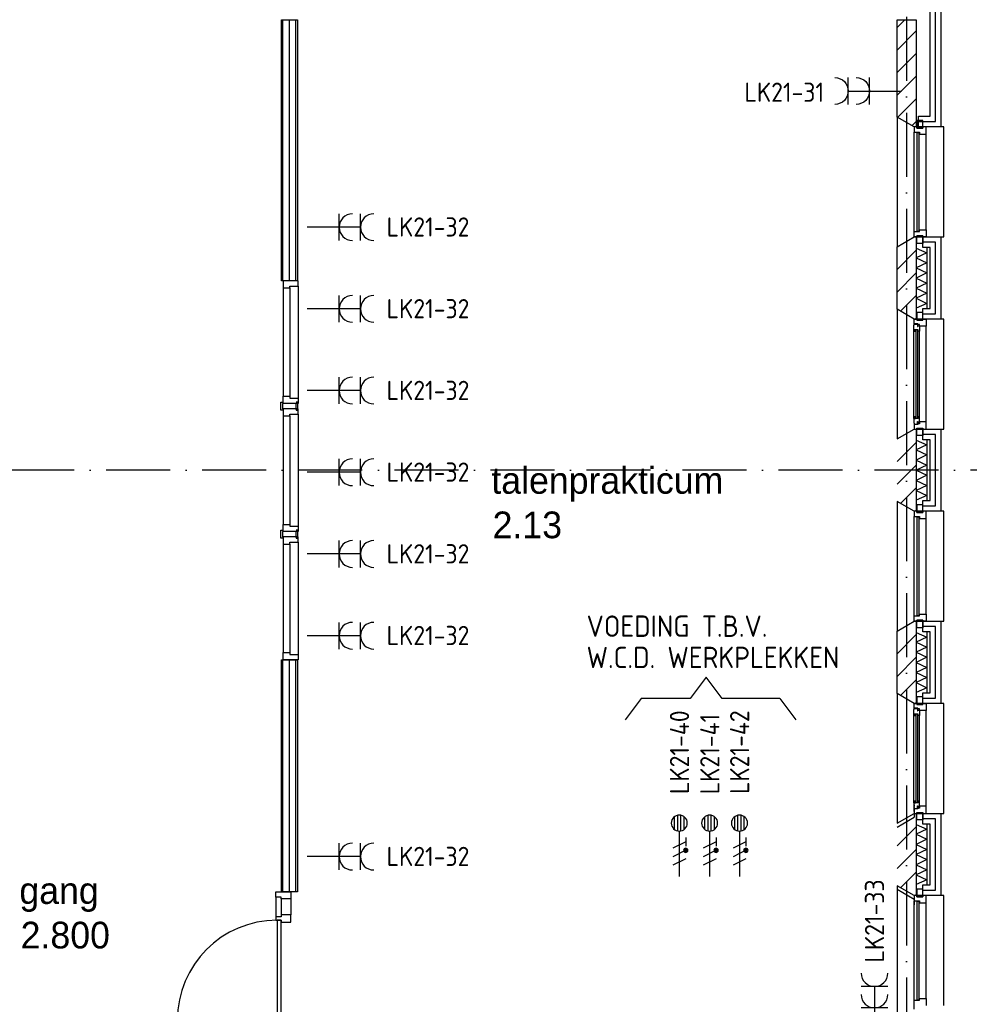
# Model space of a CAD drawing. Header units: millimetres. Extents: x 89505 to 241280, y 191 to 84291.
# Tile 25 of 45: x 181993 to 190893, y 29460 to 38683. Entities that reach past the tile are written whole.
import ezdxf
from ezdxf.enums import TextEntityAlignment as Align

# ---------------------------------------------------------------- set-up
doc = ezdxf.new("R2010")
doc.units = ezdxf.units.MM
doc.header["$LTSCALE"] = 100
doc.linetypes.add('DASHDOT', pattern=[9, 6, -1.5, 0, -1.5])
doc.layers.get('0').update_dxf_attribs({"linetype": 'CONTINUOUS'})
for name, color, linetype in [('70', 1, 'CONTINUOUS'), ('AL$7----_STRAMIEN', 1, 'DASHDOT'), ('AL21----_BUITENWAND', 4, 'CONTINUOUS'), ('AL21K---_ISOLATIE', 1, 'CONTINUOUS'), ('AL22----_BINNENWAND', 7, 'CONTINUOUS'), ('AL28----_KONSTRUKTIE', 3, 'CONTINUOUS'), ('AL31----_BUITENKOZ', 7, 'CONTINUOUS'), ('AL32----_BINNENKOZ', 7, 'CONTINUOUS'), ('AL32----_DRAAIRICHTING', 1, 'CONTINUOUS'), ('ALL-----_REFLIJNEN', 8, 'CONTINUOUS'), ('ALXA3---_VOLZWART', 14, 'CONTINUOUS'), ('ALXAB---_PREFABBETON', 1, 'CONTINUOUS'), ('BOUW', 8, 'CONTINUOUS'), ('EB62203-_ATTRIB', 2, 'CONTINUOUS'), ('EB63103-_ATTRIB', 2, 'CONTINUOUS'), ('EB63104-_ATTRIB', 2, 'CONTINUOUS'), ('EL62203-_KRACHT-WCD230', 3, 'CONTINUOUS'), ('EL63103-_LICHT-WCD230V', 3, 'CONTINUOUS'), ('EL63104-_LICHT-ASP230V', 3, 'CONTINUOUS'), ('TEKST25', 10, 'CONTINUOUS')]:
    doc.layers.add(name, color=color, linetype=linetype)
doc.styles.add('1_8', font='ISO', dxfattribs={"height": 1.8})
doc.styles.add('BURO-025', font='BUROFONT.shx', dxfattribs={"height": 250})
doc.styles.add('NORATT', font='isocp.shx')
doc.styles.get("Standard").update_dxf_attribs({"font": 'iso.shx'})

# ---------------------------------------------------------------- blocks, each defined once
blk = doc.blocks.new('ES3W2A')
for p, q in [((1.25, 2), (-1.25, 2)), ((0, 2), (0, -3)), ((1.25, 0), (-1.25, 0))]:
    blk.add_line(p, q)
for centre in [(0, 3.25), (0, 1.25)]:
    blk.add_arc(centre, 1.25, 180, 0)
at = {"style": 'NORATT'}
for tag, flags, p in [('VERMOGEN', 9, (-2.5, 5)), ('GROEP', 8, (0, 5)), ('SCHAK', 8, (2.5, 5)), ('GELIJK', 9, (5, 5)), ('KAST', 9, (7, 5)), ('TAL', 8, (2.5, 5))]:
    blk.add_attdef(tag, text='', height=1.8, rotation=90, dxfattribs=dict(at, flags=flags)).set_placement(p, align=Align.MIDDLE_CENTER)
at = {"style": 'NORATT', "width": 0.7, "flags": 8}
blk.add_attdef('DOEL', text='', height=1.8, rotation=90, dxfattribs=at).set_placement((-2.5, 5), align=Align.MIDDLE_LEFT)
at = {"style": 'NORATT', "flags": 9}
blk.add_attdef('M_CODE', text='', height=1.8, dxfattribs=at).set_placement((0, 0), align=Align.MIDDLE_CENTER)
blk = doc.blocks.new('ES3X2')
for p, q in [((-0.45, 1.4), (-0.45, 2.6)), ((-0.15, 1.265), (-0.15, 2.735)), ((0.15, 1.265), (0.15, 2.735)), ((0.45, 1.4), (0.45, 2.6)), ((0, 1.25), (0, -3))]:
    blk.add_line(p, q)
at = {"color": 210}
for p, q in [((-0.6, 0.65), (-0.6, -0.15)), ((-0.6, 0.25), (0.6, -0.35)), ((-0.72, -0.71), (-0.72, -0.39)), ((-0.64, -0.746), (-0.64, -0.354)), ((-0.6, -0.55), (0.6, -1.15)), ((-0.56, -0.746), (-0.56, -0.354)), ((-0.48, -0.71), (-0.48, -0.39)), ((-0.6, -1.35), (0.6, -1.95))]:
    blk.add_line(p, q, dxfattribs=at)
blk.add_circle((0, 2), 0.75)
blk.add_circle((-0.6, -0.55), 0.2, dxfattribs=at)
at = {"style": '1_8'}
for tag, flags, p in [('VERMOGEN', 9, (-2.5, 4.5)), ('GROEP', 8, (0, 4.5)), ('SCHAK', 8, (2.5, 4.5)), ('KAST', 9, (7, 4.5)), ('DOEL', 8, (-2.5, 1))]:
    blk.add_attdef(tag, text='', height=1.8, rotation=90, dxfattribs=dict(at, flags=flags)).set_placement(p, align=Align.MIDDLE_LEFT)
at = {"style": '1_8', "flags": 8}
blk.add_attdef('TAL', text='', height=1.8, rotation=90, dxfattribs=at).set_placement((2.5, 4.5), align=Align.MIDDLE_CENTER)
at = {"style": '1_8', "flags": 9}
blk.add_attdef('M_CODE', text='', height=1.8, dxfattribs=at).set_placement((0, 0), align=Align.MIDDLE_CENTER)

msp = doc.modelspace()

# ---------------------------------------------------------------- linework, layer by layer
at = {"layer": '70'}
for p, q in [((188427, 32526.3), (188277, 32326.3)), ((188577, 32326.3), (188427, 32526.3)), ((187816.2, 32326.3), (187666.2, 32126.3)), ((188277, 32326.3), (187816.2, 32326.3)), ((189116.2, 32326.3), (188577, 32326.3)), ((189116.2, 32326.3), (189266.2, 32126.3))]:
    msp.add_line(p, q, dxfattribs=at)
at = {"layer": 'AL$7----_STRAMIEN', "color": 1}
msp.add_line((190305.1, 76515.8), (190305.1, 7174.9), dxfattribs=at)
msp.add_lwpolyline([(194205.1, 34463.4), (143805.1, 34463.4), (120625.2, 34463.4)], dxfattribs=at)
at = {"layer": 'AL21----_BUITENWAND', "color": 8}
for p, q in [((190525.1, 37778.4), (190525.1, 41443.4)), ((190625.1, 41343.4), (190625.1, 37678.4)), ((190415.1, 37678.4), (190415.1, 37778.4)), ((190415.1, 37778.4), (190525.1, 37778.4)), ((190625.1, 37678.4), (190415.1, 37678.4)), ((190456.1, 36648.4), (190625.1, 36648.4)), ((190456.1, 36548.4), (190456.1, 36648.4)), ((190625.1, 36648.4), (190625.1, 35878.4)), ((190525.1, 36548.4), (190456.1, 36548.4)), ((190525.1, 35978.4), (190525.1, 36548.4)), ((190456.1, 35878.4), (190456.1, 35978.4)), ((190456.1, 35978.4), (190525.1, 35978.4)), ((190625.1, 35878.4), (190456.1, 35878.4)), ((190456.1, 34848.4), (190625.1, 34848.4)), ((190456.1, 34748.4), (190456.1, 34848.4)), ((190625.1, 34848.4), (190625.1, 34078.4)), ((190525.1, 34748.4), (190456.1, 34748.4)), ((190525.1, 34178.4), (190525.1, 34748.4)), ((190456.1, 34078.4), (190456.1, 34178.4)), ((190456.1, 34178.4), (190525.1, 34178.4)), ((190625.1, 34078.4), (190456.1, 34078.4)), ((190456.1, 33048.4), (190625.1, 33048.4)), ((190456.1, 32948.4), (190456.1, 33048.4)), ((190625.1, 33048.4), (190625.1, 32278.4)), ((190525.1, 32948.4), (190456.1, 32948.4)), ((190525.1, 32378.4), (190525.1, 32948.4)), ((190456.1, 32278.4), (190456.1, 32378.4)), ((190456.1, 32378.4), (190525.1, 32378.4)), ((190625.1, 32278.4), (190456.1, 32278.4)), ((190456.1, 31248.4), (190625.1, 31248.4)), ((190456.1, 31148.4), (190456.1, 31248.4)), ((190625.1, 31248.4), (190625.1, 30478.4)), ((190525.1, 31148.4), (190456.1, 31148.4)), ((190525.1, 30578.4), (190525.1, 31148.4)), ((190456.1, 30478.4), (190456.1, 30578.4)), ((190456.1, 30578.4), (190525.1, 30578.4)), ((190625.1, 30478.4), (190456.1, 30478.4))]:
    msp.add_line(p, q, dxfattribs=at)
at = {"layer": 'AL21K---_ISOLATIE', "color": 8, "linetype": 'Continuous'}
for p, q in [((190395.1, 36548.4), (190395.1, 35978.4)), ((190395.1, 36544.2), (190495.1, 36500.9)), ((190495.1, 36548.4), (190495.1, 35978.4)), ((190495.1, 36500.9), (190395.1, 36453.4)), ((190395.1, 36453.4), (190495.1, 36405.9)), ((190495.1, 36405.9), (190395.1, 36358.4)), ((190395.1, 36358.4), (190495.1, 36310.9)), ((190495.1, 36310.9), (190395.1, 36263.4)), ((190395.1, 36263.4), (190495.1, 36215.9)), ((190495.1, 36215.9), (190395.1, 36168.4)), ((190395.1, 36168.4), (190495.1, 36120.9)), ((190495.1, 36120.9), (190395.1, 36073.4)), ((190395.1, 36073.4), (190495.1, 36025.9)), ((190495.1, 36025.9), (190395.1, 35982.6)), ((190395.1, 34748.4), (190395.1, 34178.4)), ((190395.1, 34744.2), (190495.1, 34700.9)), ((190495.1, 34700.9), (190395.1, 34653.4)), ((190495.1, 34748.4), (190495.1, 34178.4)), ((190395.1, 34653.4), (190495.1, 34605.9)), ((190495.1, 34605.9), (190395.1, 34558.4)), ((190395.1, 34558.4), (190495.1, 34510.9)), ((190495.1, 34510.9), (190395.1, 34463.4)), ((190395.1, 34463.4), (190495.1, 34415.9)), ((190495.1, 34415.9), (190395.1, 34368.4)), ((190395.1, 34368.4), (190495.1, 34320.9)), ((190495.1, 34320.9), (190395.1, 34273.4)), ((190395.1, 34273.4), (190495.1, 34225.9)), ((190495.1, 34225.9), (190395.1, 34182.6)), ((190395.1, 32948.4), (190395.1, 32378.4)), ((190395.1, 32944.2), (190495.1, 32900.9)), ((190495.1, 32948.4), (190495.1, 32378.4)), ((190495.1, 32900.9), (190395.1, 32853.4)), ((190395.1, 32853.4), (190495.1, 32805.9)), ((190495.1, 32805.9), (190395.1, 32758.4)), ((190395.1, 32758.4), (190495.1, 32710.9)), ((190495.1, 32710.9), (190395.1, 32663.4)), ((190395.1, 32663.4), (190495.1, 32615.9)), ((190495.1, 32615.9), (190395.1, 32568.4)), ((190395.1, 32568.4), (190495.1, 32520.9)), ((190495.1, 32520.9), (190395.1, 32473.4)), ((190395.1, 32473.4), (190495.1, 32425.9)), ((190495.1, 32425.9), (190395.1, 32382.6)), ((190395.1, 31148.4), (190395.1, 30578.4)), ((190395.1, 31144.2), (190495.1, 31100.9)), ((190495.1, 31100.9), (190395.1, 31053.4)), ((190495.1, 31148.4), (190495.1, 30578.4)), ((190395.1, 31053.4), (190495.1, 31005.9)), ((190495.1, 31005.9), (190395.1, 30958.4)), ((190395.1, 30958.4), (190495.1, 30910.9)), ((190495.1, 30910.9), (190395.1, 30863.4)), ((190395.1, 30863.4), (190495.1, 30815.9)), ((190495.1, 30815.9), (190395.1, 30768.4)), ((190395.1, 30768.4), (190495.1, 30720.9)), ((190495.1, 30720.9), (190395.1, 30673.4)), ((190395.1, 30673.4), (190495.1, 30625.9)), ((190495.1, 30625.9), (190395.1, 30582.6))]:
    msp.add_line(p, q, dxfattribs=at)
at = {"layer": 'AL22----_BINNENWAND', "color": 8}
for p, q in [((184445.1, 38683.4), (184595.1, 38683.4)), ((184445.1, 36238.4), (184445.1, 38683.4)), ((184595.1, 38683.4), (184595.1, 36238.4)), ((184595.1, 36238.4), (184445.1, 36238.4)), ((184445.1, 30514.5), (184445.1, 32688.4)), ((184445.1, 32688.4), (184595.1, 32688.4)), ((184595.1, 32688.4), (184595.1, 30514.5)), ((184595.1, 30514.5), (184445.1, 30514.5))]:
    msp.add_line(p, q, dxfattribs=at)
at = {"layer": 'AL22----_BINNENWAND', "color": 8, "linetype": 'Continuous'}
for p, q in [((184460.1, 36238.4), (184460.1, 38683.4)), ((184580.1, 36238.4), (184580.1, 38683.4)), ((184460.1, 30514.5), (184460.1, 32688.4)), ((184580.1, 30514.5), (184580.1, 32688.4))]:
    msp.add_line(p, q, dxfattribs=at)
at = {"layer": 'AL28----_KONSTRUKTIE', "color": 8, "linetype": 'Continuous'}
for p, q in [((190215.1, 37770.8), (190215.1, 38683.4)), ((190215.1, 38683.4), (190395.1, 38683.4)), ((190395.1, 38683.4), (190395.1, 37678.4)), ((190375.1, 37678.4), (190215.1, 37770.8)), ((190395.1, 37678.4), (190375.1, 37678.4))]:
    msp.add_line(p, q, dxfattribs=at)
at = {"layer": 'AL28----_KONSTRUKTIE', "color": 8}
for p, q in [((190215.1, 36556), (190375.1, 36648.4)), ((190375.1, 36648.4), (190395.1, 36648.4)), ((190395.1, 36648.4), (190395.1, 35878.4)), ((190215.1, 35970.8), (190215.1, 36556)), ((190375.1, 35878.4), (190215.1, 35970.8)), ((190395.1, 35878.4), (190375.1, 35878.4)), ((190215.1, 34756), (190375.1, 34848.4)), ((190375.1, 34848.4), (190395.1, 34848.4)), ((190395.1, 34848.4), (190395.1, 34078.4)), ((190375.1, 34078.4), (190215.1, 34170.8)), ((190395.1, 34078.4), (190375.1, 34078.4)), ((190215.1, 32956), (190375.1, 33048.4)), ((190375.1, 33048.4), (190395.1, 33048.4)), ((190395.1, 33048.4), (190395.1, 32278.4)), ((190215.1, 32370.8), (190215.1, 32956)), ((190375.1, 32278.4), (190215.1, 32370.8)), ((190395.1, 32278.4), (190375.1, 32278.4)), ((190215.1, 31156), (190375.1, 31248.4)), ((190215.1, 31121.2), (190375.1, 31213.5)), ((190375.1, 31248.4), (190395.1, 31248.4)), ((190395.1, 31248.4), (190395.1, 30478.4)), ((190375.1, 30478.4), (190215.1, 30570.8)), ((190375.1, 30443.5), (190215.1, 30535.9)), ((190395.1, 30478.4), (190375.1, 30478.4))]:
    msp.add_line(p, q, dxfattribs=at)
at = {"layer": 'AL31----_BUITENKOZ', "color": 8}
for p, q in [((190215.1, 37770.8), (190215.1, 36556)), ((190375.1, 37678.4), (190215.1, 37770.8)), ((190400.1, 37739.4), (190400.1, 37668.4)), ((190456.1, 37739.4), (190400.1, 37739.4)), ((190456.1, 37668.4), (190456.1, 37739.4)), ((190655.1, 37678.4), (190375.1, 37678.4)), ((190400.1, 37668.4), (190456.1, 37668.4)), ((190655.1, 36648.4), (190655.1, 37678.4)), ((190375.1, 36698.4), (190375.1, 37628.4)), ((190489.1, 36715.4), (190489.1, 37611.4)), ((190215.1, 36556), (190375.1, 36648.4)), ((190375.1, 36648.4), (190655.1, 36648.4)), ((190400.1, 36587.4), (190400.1, 36658.4)), ((190400.1, 36658.4), (190456.1, 36658.4)), ((190456.1, 36658.4), (190456.1, 36587.4)), ((190456.1, 36587.4), (190400.1, 36587.4)), ((190215.1, 35970.8), (190215.1, 34756)), ((190375.1, 35878.4), (190215.1, 35970.8)), ((190375.1, 35834.4), (190375.1, 35878.4)), ((190375.1, 35878.4), (190400.1, 35878.4)), ((190655.1, 35878.4), (190375.1, 35878.4)), ((190400.1, 35939.4), (190400.1, 35868.4)), ((190456.1, 35939.4), (190400.1, 35939.4)), ((190400.1, 35878.4), (190400.1, 35868.4)), ((190456.1, 35868.4), (190456.1, 35939.4)), ((190456.1, 35878.4), (190489.1, 35878.4)), ((190456.1, 35868.4), (190456.1, 35878.4)), ((190489.1, 35878.4), (190489.1, 35811.4)), ((190655.1, 34848.4), (190655.1, 35878.4)), ((190372.1, 35821.7), (190376.4, 35824.1)), ((190372.1, 35779.2), (190372.1, 35821.7)), ((190411.1, 35834.4), (190375.1, 35834.4)), ((190376.4, 35831.2), (190406.1, 35831.2)), ((190376.4, 35824.1), (190376.4, 35831.2)), ((190400.1, 35868.4), (190456.1, 35868.4)), ((190400.1, 35868.4), (190456.1, 35868.4)), ((190406.1, 35831.2), (190406.1, 35808.7)), ((190406.1, 35808.7), (190411.1, 35808.7)), ((190411.1, 35828.4), (190411.1, 35834.4)), ((190426.1, 35828.4), (190411.1, 35828.4)), ((190411.1, 35816.7), (190426.1, 35816.7)), ((190411.1, 35808.7), (190411.1, 35816.7)), ((190426.1, 35811.4), (190426.1, 35828.4)), ((190426.1, 35816.7), (190426.1, 35811.4)), ((190426.1, 35811.4), (190426.1, 35764.3)), ((190489.1, 35811.4), (190426.1, 35811.4)), ((190489.1, 34915.4), (190489.1, 35811.4)), ((190372.1, 34947.6), (190372.1, 35779.2)), ((190413.1, 35779.2), (190372.1, 35779.2)), ((190374.4, 35762.2), (190374.4, 35779.2)), ((190374.4, 35779.2), (190388, 35779.2)), ((190388, 35762.2), (190374.4, 35762.2)), ((190388, 35779.2), (190388, 35762.2)), ((190413.1, 35762.2), (190413.1, 35779.2)), ((190426.1, 35764.3), (190413.1, 35762.2)), ((190426.1, 34962.5), (190426.1, 35764.3)), ((190374.4, 34964.6), (190374.4, 34947.6)), ((190388, 34964.6), (190374.4, 34964.6)), ((190388, 34947.6), (190388, 34964.6)), ((190413.1, 34964.6), (190413.1, 34947.6)), ((190426.1, 34962.5), (190413.1, 34964.6)), ((190426.1, 34915.4), (190426.1, 34962.5)), ((190372.1, 34947.6), (190372.1, 34905.1)), ((190413.1, 34947.6), (190372.1, 34947.6)), ((190372.1, 34905.1), (190376.4, 34902.6)), ((190374.4, 34947.6), (190388, 34947.6)), ((190375.1, 34892.4), (190375.1, 34848.4)), ((190411.1, 34892.4), (190375.1, 34892.4)), ((190376.4, 34902.6), (190376.4, 34895.6)), ((190376.4, 34895.6), (190406.1, 34895.6)), ((190406.1, 34918.1), (190411.1, 34918.1)), ((190406.1, 34895.6), (190406.1, 34918.1)), ((190411.1, 34918.1), (190411.1, 34910.1)), ((190411.1, 34910.1), (190426.1, 34910.1)), ((190411.1, 34898.4), (190411.1, 34892.4)), ((190426.1, 34898.4), (190411.1, 34898.4)), ((190426.1, 34910.1), (190426.1, 34915.4)), ((190426.1, 34915.4), (190426.1, 34898.4)), ((190489.1, 34915.4), (190426.1, 34915.4)), ((190489.1, 34848.4), (190489.1, 34915.4)), ((190215.1, 34756), (190375.1, 34848.4)), ((190375.1, 34848.4), (190400.1, 34848.4)), ((190375.1, 34848.4), (190655.1, 34848.4)), ((190400.1, 34858.4), (190456.1, 34858.4)), ((190400.1, 34848.4), (190400.1, 34858.4)), ((190400.1, 34787.4), (190400.1, 34858.4)), ((190400.1, 34858.4), (190456.1, 34858.4)), ((190456.1, 34787.4), (190400.1, 34787.4)), ((190456.1, 34858.4), (190456.1, 34848.4)), ((190456.1, 34858.4), (190456.1, 34787.4)), ((190456.1, 34848.4), (190489.1, 34848.4)), ((190215.1, 34170.8), (190215.1, 32956)), ((190375.1, 34078.4), (190215.1, 34170.8)), ((190400.1, 34139.4), (190400.1, 34068.4)), ((190456.1, 34139.4), (190400.1, 34139.4)), ((190456.1, 34068.4), (190456.1, 34139.4)), ((190655.1, 34078.4), (190375.1, 34078.4)), ((190400.1, 34068.4), (190456.1, 34068.4)), ((190655.1, 33048.4), (190655.1, 34078.4)), ((190375.1, 33098.4), (190375.1, 34028.4)), ((190489.1, 33115.4), (190489.1, 34011.4)), ((190215.1, 32956), (190375.1, 33048.4)), ((190375.1, 33048.4), (190655.1, 33048.4)), ((190400.1, 32987.4), (190400.1, 33058.4)), ((190400.1, 33058.4), (190456.1, 33058.4)), ((190456.1, 33058.4), (190456.1, 32987.4)), ((190456.1, 32987.4), (190400.1, 32987.4)), ((190215.1, 32370.8), (190215.1, 31156)), ((190375.1, 32278.4), (190215.1, 32370.8)), ((190400.1, 32339.4), (190400.1, 32268.4)), ((190456.1, 32339.4), (190400.1, 32339.4)), ((190456.1, 32268.4), (190456.1, 32339.4)), ((190372.1, 32221.7), (190376.4, 32224.1)), ((190372.1, 32179.2), (190372.1, 32221.7)), ((190375.1, 32234.4), (190375.1, 32278.4)), ((190375.1, 32278.4), (190400.1, 32278.4)), ((190655.1, 32278.4), (190375.1, 32278.4)), ((190411.1, 32234.4), (190375.1, 32234.4)), ((190376.4, 32231.2), (190406.1, 32231.2)), ((190376.4, 32224.1), (190376.4, 32231.2)), ((190400.1, 32278.4), (190400.1, 32268.4)), ((190400.1, 32268.4), (190456.1, 32268.4)), ((190400.1, 32268.4), (190456.1, 32268.4)), ((190406.1, 32231.2), (190406.1, 32208.7)), ((190406.1, 32208.7), (190411.1, 32208.7)), ((190411.1, 32228.4), (190411.1, 32234.4)), ((190426.1, 32228.4), (190411.1, 32228.4)), ((190411.1, 32216.7), (190426.1, 32216.7)), ((190411.1, 32208.7), (190411.1, 32216.7)), ((190426.1, 32211.4), (190426.1, 32228.4)), ((190426.1, 32216.7), (190426.1, 32211.4)), ((190426.1, 32211.4), (190426.1, 32164.3)), ((190489.1, 32211.4), (190426.1, 32211.4)), ((190456.1, 32278.4), (190489.1, 32278.4)), ((190456.1, 32268.4), (190456.1, 32278.4)), ((190489.1, 32278.4), (190489.1, 32211.4)), ((190489.1, 31315.4), (190489.1, 32211.4)), ((190655.1, 31248.4), (190655.1, 32278.4)), ((190372.1, 31347.6), (190372.1, 32179.2)), ((190413.1, 32179.2), (190372.1, 32179.2)), ((190374.4, 32162.2), (190374.4, 32179.2)), ((190374.4, 32179.2), (190388, 32179.2)), ((190388, 32162.2), (190374.4, 32162.2)), ((190388, 32179.2), (190388, 32162.2)), ((190413.1, 32162.2), (190413.1, 32179.2)), ((190426.1, 32164.3), (190413.1, 32162.2)), ((190426.1, 31362.5), (190426.1, 32164.3)), ((190374.4, 31364.6), (190374.4, 31347.6)), ((190388, 31364.6), (190374.4, 31364.6)), ((190388, 31347.6), (190388, 31364.6)), ((190413.1, 31364.6), (190413.1, 31347.6)), ((190426.1, 31362.5), (190413.1, 31364.6)), ((190426.1, 31315.4), (190426.1, 31362.5)), ((190372.1, 31347.6), (190372.1, 31305.1)), ((190413.1, 31347.6), (190372.1, 31347.6)), ((190372.1, 31312.7), (190372.1, 31270.2)), ((190372.1, 31305.1), (190376.4, 31302.6)), ((190372.1, 31270.2), (190376.4, 31267.8)), ((190374.4, 31347.6), (190388, 31347.6)), ((190374.4, 31329.7), (190374.4, 31312.7)), ((190375.1, 31292.4), (190375.1, 31248.4)), ((190411.1, 31292.4), (190375.1, 31292.4)), ((190376.4, 31302.6), (190376.4, 31295.6)), ((190376.4, 31295.6), (190406.1, 31295.6)), ((190376.4, 31267.8), (190376.4, 31260.7)), ((190406.1, 31318.1), (190411.1, 31318.1)), ((190406.1, 31295.6), (190406.1, 31318.1)), ((190411.1, 31318.1), (190411.1, 31310.1)), ((190411.1, 31310.1), (190426.1, 31310.1)), ((190411.1, 31298.4), (190411.1, 31292.4)), ((190426.1, 31298.4), (190411.1, 31298.4)), ((190426.1, 31310.1), (190426.1, 31315.4)), ((190426.1, 31315.4), (190426.1, 31298.4)), ((190489.1, 31315.4), (190426.1, 31315.4)), ((190489.1, 31248.4), (190489.1, 31315.4)), ((190215.1, 31156), (190375.1, 31248.4)), ((190215.1, 31121.2), (190375.1, 31213.5)), ((190375.1, 31257.5), (190375.1, 31213.5)), ((190375.1, 31248.4), (190400.1, 31248.4)), ((190375.1, 31248.4), (190655.1, 31248.4)), ((190400.1, 31258.4), (190456.1, 31258.4)), ((190400.1, 31248.4), (190400.1, 31258.4)), ((190400.1, 31187.4), (190400.1, 31258.4)), ((190400.1, 31258.4), (190456.1, 31258.4)), ((190456.1, 31187.4), (190400.1, 31187.4)), ((190456.1, 31258.4), (190456.1, 31248.4)), ((190456.1, 31258.4), (190456.1, 31187.4)), ((190456.1, 31248.4), (190489.1, 31248.4)), ((190215.1, 30570.8), (190215.1, 29356)), ((190375.1, 30478.4), (190215.1, 30570.8)), ((190375.1, 30443.5), (190215.1, 30535.9)), ((190400.1, 30539.4), (190400.1, 30468.4)), ((190456.1, 30539.4), (190400.1, 30539.4)), ((190456.1, 30468.4), (190456.1, 30539.4)), ((190655.1, 30478.4), (190375.1, 30478.4)), ((190400.1, 30468.4), (190456.1, 30468.4)), ((190655.1, 29448.4), (190655.1, 30478.4)), ((190375.1, 29498.4), (190375.1, 30428.4)), ((190375.1, 29463.5), (190375.1, 30393.5)), ((190489.1, 29515.4), (190489.1, 30411.4))]:
    msp.add_line(p, q, dxfattribs=at)
at = {"layer": 'AL31----_BUITENKOZ', "color": 8, "linetype": 'Continuous'}
for p, q in [((190375.1, 37678.4), (190375.1, 37628.4)), ((190400.1, 37678.4), (190375.1, 37678.4)), ((190400.1, 37678.4), (190400.1, 37678.4)), ((190400.1, 37668.4), (190400.1, 37678.4)), ((190456.1, 37668.4), (190400.1, 37668.4)), ((190456.1, 37678.4), (190456.1, 37668.4)), ((190489.1, 37678.4), (190456.1, 37678.4)), ((190489.1, 37611.4), (190489.1, 37678.4)), ((190375.1, 37628.4), (190426.1, 37628.4)), ((190375.1, 37628.4), (190375.1, 37628.4)), ((190401.1, 37623.4), (190401.1, 36703.4)), ((190422.1, 37623.4), (190401.1, 37623.4)), ((190422.1, 36703.4), (190422.1, 37623.4)), ((190426.1, 37628.4), (190426.1, 37611.4)), ((190426.1, 37611.4), (190489.1, 37611.4)), ((190489.1, 37611.4), (190489.1, 37611.4)), ((190489.1, 37611.4), (190489.1, 37611.4)), ((190489.1, 37611.4), (190489.1, 37611.4)), ((190489.1, 37611.4), (190489.1, 37611.4)), ((190426.1, 36715.4), (190489.1, 36715.4)), ((190426.1, 36698.4), (190426.1, 36715.4)), ((190489.1, 36715.4), (190489.1, 36648.4)), ((190489.1, 36715.4), (190489.1, 36715.4)), ((190489.1, 36715.4), (190489.1, 36715.4)), ((190489.1, 36715.4), (190489.1, 36715.4)), ((190489.1, 36715.4), (190489.1, 36715.4)), ((190375.1, 36648.4), (190375.1, 36698.4)), ((190375.1, 36698.4), (190426.1, 36698.4)), ((190375.1, 36698.4), (190375.1, 36698.4)), ((190400.1, 36648.4), (190375.1, 36648.4)), ((190400.1, 36658.4), (190400.1, 36648.4)), ((190456.1, 36658.4), (190400.1, 36658.4)), ((190400.1, 36648.4), (190400.1, 36648.4)), ((190401.1, 36703.4), (190422.1, 36703.4)), ((190456.1, 36648.4), (190456.1, 36658.4)), ((190489.1, 36648.4), (190456.1, 36648.4)), ((190390.1, 35777.2), (190390.1, 34949.6)), ((190411.1, 35777.2), (190390.1, 35777.2)), ((190411.1, 34949.6), (190411.1, 35777.2)), ((190390.1, 34949.6), (190411.1, 34949.6)), ((190375.1, 34078.4), (190375.1, 34028.4)), ((190400.1, 34078.4), (190375.1, 34078.4)), ((190400.1, 34078.4), (190400.1, 34078.4)), ((190400.1, 34068.4), (190400.1, 34078.4)), ((190456.1, 34068.4), (190400.1, 34068.4)), ((190456.1, 34078.4), (190456.1, 34068.4)), ((190489.1, 34078.4), (190456.1, 34078.4)), ((190489.1, 34011.4), (190489.1, 34078.4)), ((190375.1, 34028.4), (190426.1, 34028.4)), ((190375.1, 34028.4), (190375.1, 34028.4)), ((190401.1, 34023.4), (190401.1, 33103.4)), ((190422.1, 34023.4), (190401.1, 34023.4)), ((190422.1, 33103.4), (190422.1, 34023.4)), ((190426.1, 34028.4), (190426.1, 34011.4)), ((190426.1, 34011.4), (190489.1, 34011.4)), ((190489.1, 34011.4), (190489.1, 34011.4)), ((190489.1, 34011.4), (190489.1, 34011.4)), ((190489.1, 34011.4), (190489.1, 34011.4)), ((190489.1, 34011.4), (190489.1, 34011.4)), ((190426.1, 33115.4), (190489.1, 33115.4)), ((190426.1, 33098.4), (190426.1, 33115.4)), ((190489.1, 33115.4), (190489.1, 33048.4)), ((190489.1, 33115.4), (190489.1, 33115.4)), ((190489.1, 33115.4), (190489.1, 33115.4)), ((190489.1, 33115.4), (190489.1, 33115.4)), ((190489.1, 33115.4), (190489.1, 33115.4)), ((190375.1, 33048.4), (190375.1, 33098.4)), ((190375.1, 33098.4), (190426.1, 33098.4)), ((190375.1, 33098.4), (190375.1, 33098.4)), ((190400.1, 33048.4), (190375.1, 33048.4)), ((190400.1, 33058.4), (190400.1, 33048.4)), ((190456.1, 33058.4), (190400.1, 33058.4)), ((190400.1, 33048.4), (190400.1, 33048.4)), ((190401.1, 33103.4), (190422.1, 33103.4)), ((190456.1, 33048.4), (190456.1, 33058.4)), ((190489.1, 33048.4), (190456.1, 33048.4)), ((190390.1, 32177.2), (190390.1, 31349.6)), ((190411.1, 32177.2), (190390.1, 32177.2)), ((190411.1, 31349.6), (190411.1, 32177.2)), ((190390.1, 31349.6), (190411.1, 31349.6)), ((190375.1, 30478.4), (190375.1, 30428.4)), ((190400.1, 30478.4), (190375.1, 30478.4)), ((190375.1, 30443.5), (190375.1, 30393.5)), ((190400.1, 30478.4), (190400.1, 30478.4)), ((190400.1, 30468.4), (190400.1, 30478.4)), ((190456.1, 30468.4), (190400.1, 30468.4)), ((190456.1, 30478.4), (190456.1, 30468.4)), ((190489.1, 30478.4), (190456.1, 30478.4)), ((190489.1, 30411.4), (190489.1, 30478.4)), ((190375.1, 30428.4), (190426.1, 30428.4)), ((190375.1, 30428.4), (190375.1, 30428.4)), ((190375.1, 30393.5), (190375.1, 30393.5)), ((190401.1, 30423.4), (190401.1, 29503.4)), ((190422.1, 30423.4), (190401.1, 30423.4)), ((190422.1, 29503.4), (190422.1, 30423.4)), ((190426.1, 30428.4), (190426.1, 30411.4)), ((190426.1, 30411.4), (190489.1, 30411.4)), ((190489.1, 30411.4), (190489.1, 30411.4)), ((190489.1, 30411.4), (190489.1, 30411.4)), ((190489.1, 30411.4), (190489.1, 30411.4)), ((190489.1, 30411.4), (190489.1, 30411.4)), ((190426.1, 29515.4), (190489.1, 29515.4)), ((190426.1, 29498.4), (190426.1, 29515.4)), ((190489.1, 29515.4), (190489.1, 29448.4)), ((190489.1, 29515.4), (190489.1, 29515.4)), ((190489.1, 29515.4), (190489.1, 29515.4)), ((190489.1, 29515.4), (190489.1, 29515.4)), ((190489.1, 29515.4), (190489.1, 29515.4)), ((190375.1, 29448.4), (190375.1, 29498.4)), ((190375.1, 29498.4), (190426.1, 29498.4)), ((190375.1, 29498.4), (190375.1, 29498.4)), ((190375.1, 29463.5), (190375.1, 29463.5)), ((190375.1, 29413.5), (190375.1, 29463.5)), ((190401.1, 29503.4), (190422.1, 29503.4))]:
    msp.add_line(p, q, dxfattribs=at)
at = {"layer": 'AL32----_BINNENKOZ', "color": 8}
for p, q in [((184463.1, 36238.4), (184463.1, 36171.4)), ((184602.1, 36238.4), (184463.1, 36238.4)), ((184463.1, 36171.4), (184463.1, 35155.4)), ((184463.1, 36171.4), (184526.1, 36171.4)), ((184526.1, 36188.4), (184602.1, 36188.4)), ((184526.1, 36171.4), (184526.1, 36188.4)), ((184526.1, 36171.4), (184526.1, 35155.4)), ((184602.1, 36188.4), (184602.1, 36238.4)), ((184602.1, 36188.4), (184602.1, 35138.4)), ((184463.1, 35155.4), (184526.1, 35155.4)), ((184463.1, 35088.4), (184463.1, 35155.4)), ((184526.1, 35155.4), (184526.1, 35138.4)), ((184439.6, 35101), (184457.6, 35101)), ((184439.6, 35088.5), (184439.6, 35101)), ((184439.6, 35025.9), (184439.6, 35088.5)), ((184457.6, 35088.5), (184463.1, 35088.5)), ((184457.6, 35038.4), (184457.6, 35088.5)), ((184602.1, 35088.4), (184463.1, 35088.4)), ((184526.1, 35138.4), (184602.1, 35138.4)), ((184582.6, 35088.5), (184577.1, 35088.5)), ((184600.6, 35101), (184582.6, 35101)), ((184582.6, 35038.4), (184582.6, 35088.5)), ((184600.6, 35088.5), (184600.6, 35101)), ((184600.6, 35025.9), (184600.6, 35088.5)), ((184602.1, 35138.4), (184602.1, 35088.4)), ((184457.6, 35025.9), (184439.6, 35025.9)), ((184463.1, 35038.4), (184457.6, 35038.4)), ((184457.6, 35038.4), (184457.6, 35025.9)), ((184463.1, 35038.4), (184463.1, 34971.4)), ((184602.1, 35038.4), (184463.1, 35038.4)), ((184463.1, 34971.4), (184526.1, 34971.4)), ((184463.1, 34971.4), (184463.1, 33955.4)), ((184526.1, 34988.4), (184602.1, 34988.4)), ((184526.1, 34971.4), (184526.1, 34988.4)), ((184526.1, 34971.4), (184526.1, 33955.4)), ((184577.1, 35038.4), (184582.6, 35038.4)), ((184582.6, 35038.4), (184582.6, 35025.9)), ((184582.6, 35025.9), (184600.6, 35025.9)), ((184602.1, 34988.4), (184602.1, 35038.4)), ((184602.1, 34988.4), (184602.1, 33938.4)), ((184463.1, 33955.4), (184526.1, 33955.4)), ((184463.1, 33888.4), (184463.1, 33955.4)), ((184526.1, 33955.4), (184526.1, 33938.4)), ((184439.6, 33901), (184457.6, 33901)), ((184439.6, 33888.5), (184439.6, 33901)), ((184439.6, 33825.9), (184439.6, 33888.5)), ((184457.6, 33888.5), (184463.1, 33888.5)), ((184457.6, 33838.4), (184457.6, 33888.5)), ((184602.1, 33888.4), (184463.1, 33888.4)), ((184526.1, 33938.4), (184602.1, 33938.4)), ((184582.6, 33888.5), (184577.1, 33888.5)), ((184600.6, 33901), (184582.6, 33901)), ((184582.6, 33838.4), (184582.6, 33888.5)), ((184600.6, 33888.5), (184600.6, 33901)), ((184600.6, 33825.9), (184600.6, 33888.5)), ((184602.1, 33938.4), (184602.1, 33888.4)), ((184457.6, 33825.9), (184439.6, 33825.9)), ((184463.1, 33838.4), (184457.6, 33838.4)), ((184457.6, 33838.4), (184457.6, 33825.9)), ((184463.1, 33838.4), (184463.1, 33771.4)), ((184602.1, 33838.4), (184463.1, 33838.4)), ((184463.1, 33771.4), (184463.1, 32755.4)), ((184463.1, 33771.4), (184526.1, 33771.4)), ((184526.1, 33788.4), (184602.1, 33788.4)), ((184526.1, 33771.4), (184526.1, 33788.4)), ((184526.1, 33771.4), (184526.1, 32755.4)), ((184577.1, 33838.4), (184582.6, 33838.4)), ((184582.6, 33838.4), (184582.6, 33825.9)), ((184582.6, 33825.9), (184600.6, 33825.9)), ((184602.1, 33788.4), (184602.1, 33838.4)), ((184602.1, 33788.4), (184602.1, 32738.4)), ((184463.1, 32755.4), (184526.1, 32755.4)), ((184463.1, 32688.4), (184463.1, 32755.4)), ((184526.1, 32755.4), (184526.1, 32738.4)), ((184602.1, 32688.4), (184463.1, 32688.4)), ((184526.1, 32738.4), (184602.1, 32738.4)), ((184602.1, 32738.4), (184602.1, 32688.4)), ((184393.6, 30514.5), (184532.6, 30514.5)), ((184393.6, 30464.5), (184393.6, 30514.5)), ((184444.6, 30464.5), (184393.6, 30464.5)), ((184393.6, 30464.5), (184393.6, 30280.5)), ((184444.6, 30447.5), (184444.6, 30464.5)), ((184532.6, 30447.5), (184444.6, 30447.5)), ((184444.6, 30447.5), (184444.6, 30297.5)), ((184532.6, 30514.5), (184532.6, 30447.5)), ((184532.6, 30447.5), (184532.6, 30297.5)), ((184393.6, 30280.5), (184393.6, 30247.5)), ((184444.6, 30280.5), (184393.6, 30280.5)), ((184393.6, 30280.5), (184393.6, 30247.5)), ((184444.6, 30297.5), (184444.6, 30280.5)), ((184532.6, 30297.5), (184444.6, 30297.5)), ((184532.6, 30230.5), (184532.6, 30297.5)), ((184393.6, 30247.5), (184444.6, 30247.5)), ((184404.6, 30247.5), (184404.6, 29313.5)), ((184444.6, 30247.5), (184404.6, 30247.5)), ((184444.6, 30247.5), (184444.6, 30230.5)), ((184444.6, 29313.5), (184444.6, 30247.5)), ((184444.6, 30230.5), (184532.6, 30230.5))]:
    msp.add_line(p, q, dxfattribs=at)
at = {"layer": 'AL32----_DRAAIRICHTING', "color": 8}
msp.add_arc((184404.6, 29313.5), 934, 90, 180, dxfattribs=at)
at = {"layer": 'ALL-----_REFLIJNEN', "color": 8, "linetype": 'Continuous'}
for p, q in [((190575.1, 37728.4), (190575.1, 41393.4)), ((184520.1, 36238.4), (184520.1, 38683.4)), ((190415.1, 37728.4), (190575.1, 37728.4)), ((190575.1, 36598.4), (190456.1, 36598.4)), ((190575.1, 35928.4), (190575.1, 36598.4)), ((190456.1, 35928.4), (190575.1, 35928.4)), ((190575.1, 34798.4), (190456.1, 34798.4)), ((190575.1, 34128.4), (190575.1, 34798.4)), ((190456.1, 34128.4), (190575.1, 34128.4)), ((190575.1, 32998.4), (190456.1, 32998.4)), ((190575.1, 32328.4), (190575.1, 32998.4)), ((184520.1, 30514.5), (184520.1, 32688.4)), ((190456.1, 32328.4), (190575.1, 32328.4)), ((190575.1, 31198.4), (190456.1, 31198.4)), ((190575.1, 30528.4), (190575.1, 31198.4)), ((190456.1, 30528.4), (190575.1, 30528.4))]:
    msp.add_line(p, q, dxfattribs=at)
at = {"layer": 'ALXA3---_VOLZWART', "color": 8}
for p, q in [((190575.1, 37728.4), (190575.1, 41393.4)), ((190415.1, 37728.4), (190575.1, 37728.4)), ((190575.1, 36598.4), (190456.1, 36598.4)), ((190575.1, 35928.4), (190575.1, 36598.4)), ((190456.1, 35928.4), (190575.1, 35928.4)), ((190575.1, 34798.4), (190456.1, 34798.4)), ((190575.1, 34128.4), (190575.1, 34798.4)), ((190456.1, 34128.4), (190575.1, 34128.4)), ((190575.1, 32998.4), (190456.1, 32998.4)), ((190575.1, 32328.4), (190575.1, 32998.4)), ((190456.1, 32328.4), (190575.1, 32328.4)), ((190575.1, 31198.4), (190456.1, 31198.4)), ((190575.1, 30528.4), (190575.1, 31198.4)), ((190456.1, 30528.4), (190575.1, 30528.4))]:
    msp.add_line(p, q, dxfattribs=at)
at = {"layer": 'ALXAB---_PREFABBETON', "color": 8}
for p, q in [((190215.1, 38611.4), (190287.1, 38683.4)), ((190215.1, 38399.3), (190395.1, 38579.3)), ((190215.1, 38187.2), (190395.1, 38367.2)), ((190215.1, 37975), (190395.1, 38155)), ((190220.1, 37767.9), (190395.1, 37942.9)), ((190354.6, 37690.2), (190395.1, 37730.8)), ((190395.1, 36523.9), (190215.1, 36343.9)), ((190395.1, 36311.8), (190215.1, 36131.8)), ((190395.1, 36099.6), (190247.6, 35952.1)), ((190395.1, 35887.5), (190386, 35878.4)), ((190395.1, 34723.9), (190215.1, 34543.9)), ((190395.1, 34511.8), (190215.1, 34331.8)), ((190395.1, 34299.6), (190247.6, 34152.1)), ((190395.1, 34087.5), (190386, 34078.4)), ((190395.1, 32923.9), (190215.1, 32743.9)), ((190395.1, 32711.8), (190215.1, 32531.8)), ((190395.1, 32499.6), (190247.6, 32352.1)), ((190395.1, 32287.5), (190386, 32278.4)), ((190395.1, 31123.9), (190215.1, 30943.9)), ((190395.1, 30911.8), (190215.1, 30731.8)), ((190395.1, 30699.6), (190247.6, 30552.1)), ((190395.1, 30487.5), (190386, 30478.4))]:
    msp.add_line(p, q, dxfattribs=at)

# ---------------------------------------------------------------- block references
at = {"layer": 'EL62203-_KRACHT-WCD230'}
ref = msp.add_blockref('ES3W2A', (184986.1, 36739.8, 1050), dxfattribs=dict(at, xscale=100, yscale=100, zscale=100, rotation=270))
ref.add_attrib('GROEP', 'LK21-32', dxfattribs={"layer": 'EB62203-_ATTRIB', "color": 1, "height": 180, "style": '1_8', "flags": 8}).set_placement((185432, 36741.8, 1050), align=Align.MIDDLE_LEFT)
ref = msp.add_blockref('ES3W2A', (184986.1, 35974.5, 1050), dxfattribs=dict(at, xscale=100, yscale=100, zscale=100, rotation=270))
ref.add_attrib('GROEP', 'LK21-32', dxfattribs={"layer": 'EB62203-_ATTRIB', "color": 1, "height": 180, "style": '1_8', "flags": 8}).set_placement((185432, 35976.5, 1050), align=Align.MIDDLE_LEFT)
ref = msp.add_blockref('ES3W2A', (184986.1, 35209.2, 1050), dxfattribs=dict(at, xscale=100, yscale=100, zscale=100, rotation=270))
ref.add_attrib('GROEP', 'LK21-32', dxfattribs={"layer": 'EB62203-_ATTRIB', "color": 1, "height": 180, "style": '1_8', "flags": 8}).set_placement((185432, 35211.2, 1050), align=Align.MIDDLE_LEFT)
ref = msp.add_blockref('ES3W2A', (184986.1, 34443.8, 1050), dxfattribs=dict(at, xscale=100, yscale=100, zscale=100, rotation=270))
ref.add_attrib('GROEP', 'LK21-32', dxfattribs={"layer": 'EB62203-_ATTRIB', "color": 1, "height": 180, "style": '1_8', "flags": 8}).set_placement((185432, 34445.8, 1050), align=Align.MIDDLE_LEFT)
ref = msp.add_blockref('ES3W2A', (184986.1, 33678.5, 1050), dxfattribs=dict(at, xscale=100, yscale=100, zscale=100, rotation=270))
ref.add_attrib('GROEP', 'LK21-32', dxfattribs={"layer": 'EB62203-_ATTRIB', "color": 1, "height": 180, "style": '1_8', "flags": 8}).set_placement((185432, 33680.5, 1050), align=Align.MIDDLE_LEFT)
ref = msp.add_blockref('ES3W2A', (184986.1, 32913.2, 1050), dxfattribs=dict(at, xscale=100, yscale=100, zscale=100, rotation=270))
ref.add_attrib('GROEP', 'LK21-32', dxfattribs={"layer": 'EB62203-_ATTRIB', "color": 1, "height": 180, "style": '1_8', "flags": 8}).set_placement((185432, 32915.2, 1050), align=Align.MIDDLE_LEFT)
ref = msp.add_blockref('ES3W2A', (184986.1, 30843.9, 1050), dxfattribs=dict(at, xscale=100, yscale=100, zscale=100, rotation=270))
ref.add_attrib('GROEP', 'LK21-32', dxfattribs={"layer": 'EB62203-_ATTRIB', "color": 1, "height": 180, "style": '1_8', "flags": 8}).set_placement((185432, 30845.9, 1050), align=Align.MIDDLE_LEFT)
at = {"layer": 'EL63103-_LICHT-WCD230V'}
ref = msp.add_blockref('ES3W2A', (189958.2, 38015.4, 1050), dxfattribs=dict(at, xscale=-100, yscale=100, zscale=100, rotation=90))
ref.add_attrib('GROEP', 'LK21-31', dxfattribs={"layer": 'EB63103-_ATTRIB', "color": 1, "height": 180, "style": '1_8', "flags": 8}).set_placement((188785.8, 38004.2, 1050), align=Align.MIDDLE_LEFT)
ref = msp.add_blockref('ES3W2A', (190004, 29426.6, 1050), dxfattribs=dict(at, xscale=100, yscale=100, zscale=100))
ref.add_attrib('GROEP', 'LK21-33', dxfattribs={"layer": 'EB63103-_ATTRIB', "color": 1, "height": 180, "rotation": 90, "style": '1_8', "flags": 8}).set_placement((190004, 29851.6, 1050), align=Align.MIDDLE_LEFT)
at = {"layer": 'EL63104-_LICHT-ASP230V'}
ref = msp.add_blockref('ES3X2', (188175, 30957.9, 1050), dxfattribs=dict(at, xscale=-100, yscale=100, zscale=100))
ref.add_attrib('GROEP', 'LK21-40', dxfattribs={"layer": 'EB63104-_ATTRIB', "color": 1, "height": 180, "rotation": 90, "style": '1_8', "flags": 8}).set_placement((188176.5, 32213.7, 1050), align=Align.MIDDLE_RIGHT)
ref = msp.add_blockref('ES3X2', (188738.9, 30957.9, 1050), dxfattribs=dict(at, xscale=-100, yscale=100, zscale=100))
ref.add_attrib('GROEP', 'LK21-42', dxfattribs={"layer": 'EB63104-_ATTRIB', "color": 1, "height": 180, "rotation": 90, "style": '1_8', "flags": 8}).set_placement((188740.4, 32213.7, 1050), align=Align.MIDDLE_RIGHT)
ref = msp.add_blockref('ES3X2', (188459.3, 30957.9, 1050), dxfattribs=dict(at, xscale=-100, yscale=100, zscale=100))
ref.add_attrib('GROEP', 'LK21-41', dxfattribs={"layer": 'EB63104-_ATTRIB', "color": 1, "height": 180, "rotation": 90, "style": '1_8', "flags": 8}).set_placement((188460.8, 32181.6, 1050), align=Align.MIDDLE_RIGHT)

# ---------------------------------------------------------------- texts
at = {"layer": 'BOUW', "style": 'BURO-025'}
for s, p in [('talenprakticum', (186413.3, 34243)), ('2.13', (186425.1, 33826.3)), ('gang', (181990.2, 30400.6)), ('2.800', (182002.1, 29983.8))]:
    msp.add_text(s, height=250, dxfattribs=at).set_placement(p)
at = {"layer": 'TEKST25'}
for s, p in [('VOEDING T.B.V.', (187306.1, 32902.4)), ('W.C.D. WERKPLEKKEN', (187306.1, 32609.8))]:
    msp.add_text(s, height=200, dxfattribs=at).set_placement(p)

doc.saveas('drawing.dxf')
